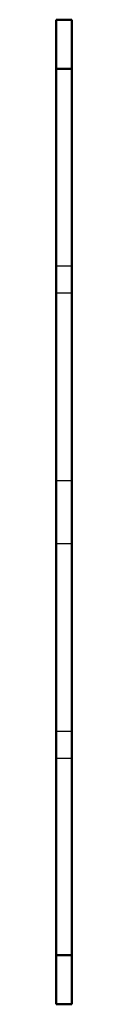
# Model space of a CAD drawing. Header units: millimetres. Extents: x 0 to 0.8, y -25 to 25.
import ezdxf

# ---------------------------------------------------------------- set-up
doc = ezdxf.new("R2010")
doc.units = ezdxf.units.MM
doc.linetypes.add('Dashed', pattern=[2, 1, -1])
doc.layers.add('AM_0', color=7, linetype='Continuous', lineweight=30)
doc.layers.add('AM_3', color=7, linetype='Dashed', lineweight=5)

msp = doc.modelspace()

# ---------------------------------------------------------------- linework, layer by layer
at = {"layer": 'AM_0', "color": 7, "linetype": 'Continuous', "lineweight": 50}
for p, q in [((0, 25), (0, -25)), ((0, 25), (0.8, 25)), ((0.8, -25), (0.8, 25)), ((0, 22.5), (0.8, 22.5)), ((0, -22.5), (0.8, -22.5)), ((0, -25), (0.8, -25))]:
    msp.add_line(p, q, dxfattribs=at)
at = {"layer": 'AM_3', "color": 6, "linetype": 'Dashed', "lineweight": 25}
for p, q in [((0, 12.5), (0.8, 12.5)), ((0, 11.136), (0.8, 11.136)), ((0, 1.6), (0.8, 1.6)), ((0, -1.6), (0.8, -1.6)), ((0, -11.136), (0.8, -11.136)), ((0, -12.5), (0.8, -12.5))]:
    msp.add_line(p, q, dxfattribs=at)

doc.saveas('drawing.dxf')
